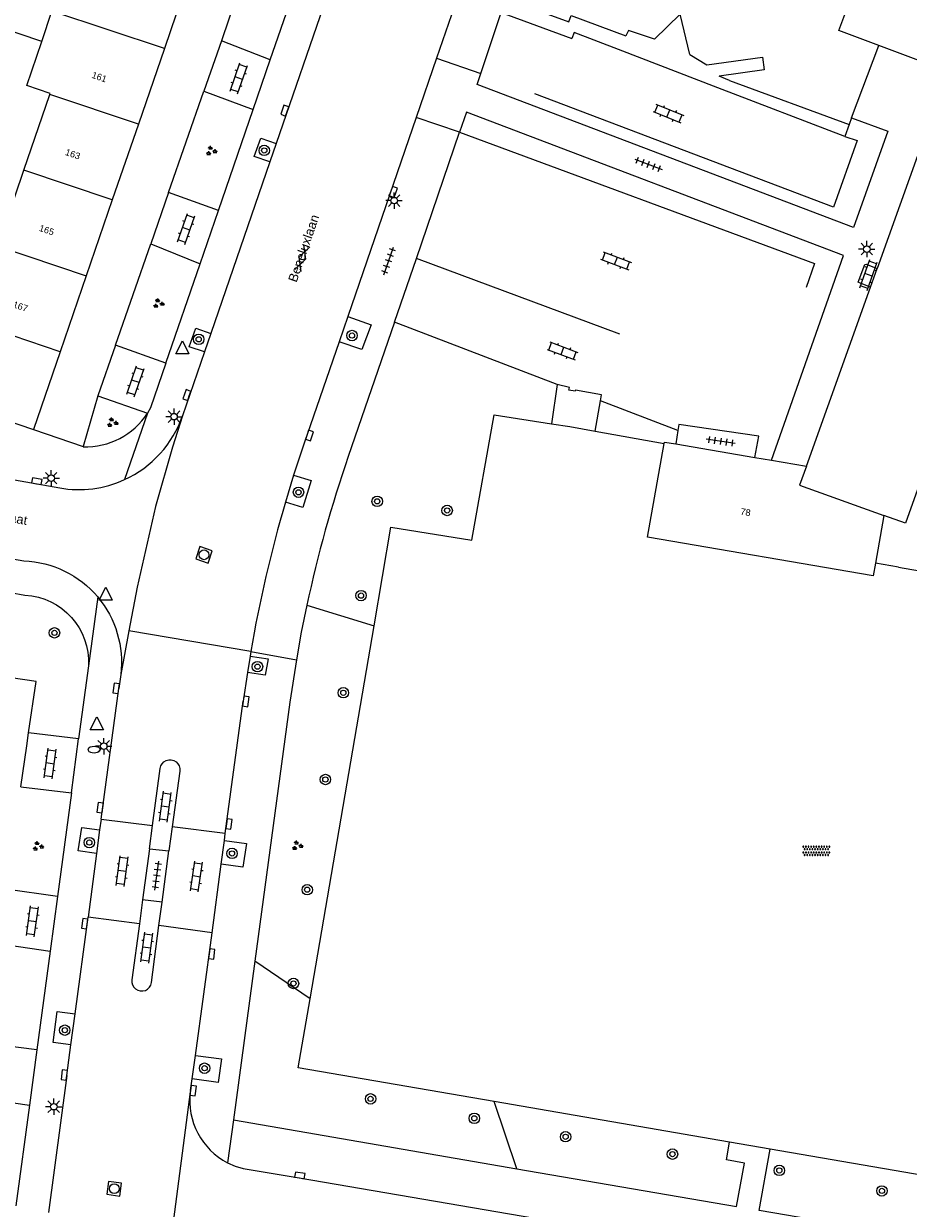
# Model space of a CAD drawing. Extents: x 131101 to 132041, y 397511 to 398853.
# Tile 10 of 80: x 131465 to 131533, y 397861 to 397952. Entities that reach past the tile are written whole.
import ezdxf
from ezdxf.enums import TextEntityAlignment as Align

# ---------------------------------------------------------------- set-up
doc = ezdxf.new("R2010")
doc.units = 0
doc.linetypes.add('DGN Style 2', pattern=[51.514866, 30.90892, -20.605946])
doc.layers.add('_vervallen situatie', color=250, linetype='Continuous', lineweight=9, plot=False)
for name, color, linetype, lineweight in [('gg-afsc-hekwerk', 250, 'Continuous', 9), ('gg-afsc-muur', 250, 'Continuous', 9), ('gg-bbg-hoofdgebouw', 10, 'Continuous', 25), ('gg-bbg-luifel en loopbrug', 10, 'DGN Style 2', 25), ('gg-bbg-tussenscheiding', 10, 'Continuous', 25), ('gg-knt-verharding', 250, 'Continuous', 9), ('gg-knt-verharding nz', 250, 'DGN Style 2', 9), ('gt-grn-groengrens', 250, 'Continuous', 9), ('gt-grn-weggrens', 250, 'Continuous', 9), ('gt-symb-boom', 250, 'Continuous', 9), ('gt-symb-brandkraan', 250, 'Continuous', 9), ('gt-symb-gesloten verharding', 250, 'Continuous', 9), ('gt-symb-groenvak', 250, 'Continuous', 9), ('gt-symb-klinker verharding', 250, 'Continuous', 9), ('gt-symb-kolk', 250, 'Continuous', 9), ('gt-symb-lichtmast', 250, 'Continuous', 9), ('gt-symb-overige verharding', 250, 'Continuous', 9), ('gt-symb-rioolschacht', 250, 'Continuous', 9), ('gt-symb-tegel verharding', 250, 'Continuous', 9), ('gt-symb-waterafsluiter', 250, 'Continuous', 9), ('X-AL-huisnummers', 2, 'Continuous', 25), ('X-AL-straatnaam', 3, 'Continuous', 35)]:
    doc.layers.add(name, color=color, linetype=linetype, lineweight=lineweight)
doc.styles.add('CS Annotative', font='arial.ttf')

# ---------------------------------------------------------------- blocks, each defined once
blk = doc.blocks.new('gt0-LMAST')
at = {"layer": 'gt-symb-lichtmast'}
for p, q in [((-0.182, 0.173), (-0.447, 0.438)), ((-0.005, 0.246), (-0.005, 0.621)), ((0.172, 0.173), (0.437, 0.438)), ((-0.255, -0.004), (-0.63, -0.004)), ((-0.182, -0.181), (-0.447, -0.446)), ((-0.005, -0.254), (-0.005, -0.629)), ((0.437, -0.446), (0.172, -0.181)), ((0.245, -0.004), (0.62, -0.004))]:
    blk.add_line(p, q, dxfattribs=at)
blk.add_circle((-0.005, -0.004), 0.25, dxfattribs=at)
blk = doc.blocks.new('gt0-KL1')
at = {"layer": 'gt-symb-klinker verharding'}
for p, q in [((-1.15, 0.3), (1.15, 0.3)), ((-1, -0.3), (-1, 0.3)), ((-0.5, 0.3), (-0.5, 0.45)), ((0, -0.3), (0, 0.3)), ((0.5, 0.3), (0.5, 0.45)), ((1, -0.3), (1, 0.3)), ((-1.15, -0.3), (1.15, -0.3)), ((-0.5, -0.45), (-0.5, -0.3)), ((0.5, -0.45), (0.5, -0.3))]:
    blk.add_line(p, q, dxfattribs=at)
blk = doc.blocks.new('gt0-TEG1')
at = {"layer": 'gt-symb-tegel verharding'}
for p, q in [((-1.125, 0), (1.125, 0)), ((-0.9, -0.25), (-0.9, 0.25)), ((-0.45, -0.25), (-0.45, 0.25)), ((0, -0.25), (0, 0.25)), ((0.45, -0.25), (0.45, 0.25)), ((0.9, -0.25), (0.9, 0.25))]:
    blk.add_line(p, q, dxfattribs=at)
blk = doc.blocks.new('gt0-GESVH1')
at = {"layer": 'gt-symb-gesloten verharding'}
for p, q in [((-0.992, -0.261), (0.008, 0.239)), ((0.008, -0.261), (-0.992, 0.239)), ((0.008, 0.239), (1.008, -0.261)), ((1.008, 0.239), (0.008, -0.261))]:
    blk.add_line(p, q, dxfattribs=at)
blk = doc.blocks.new('gt0-BOOM')
at = {"layer": 'gt-symb-boom'}
for radius in [0.4, 0.2]:
    blk.add_circle((0, 0), radius, dxfattribs=at)
blk = doc.blocks.new('gt0-OVH')
at = {"layer": 'gt-symb-overige verharding', "flags": 128}
for points in [[(-0.972, 0.298), (-0.967, 0.308), (-0.965, 0.319), (-0.966, 0.33), (-0.971, 0.34), (-0.978, 0.348), (-0.988, 0.353), (-0.999, 0.355), (-1.01, 0.354), (-1.02, 0.349), (-1.028, 0.342), (-1.033, 0.332), (-1.035, 0.321), (-1.034, 0.31), (-1.029, 0.3), (-1.022, 0.292), (-1.012, 0.287), (-1.001, 0.285), (-0.99, 0.286), (-0.98, 0.291), (-0.972, 0.298)], [(-0.872, 0.106), (-0.867, 0.116), (-0.865, 0.126), (-0.866, 0.137), (-0.871, 0.147), (-0.878, 0.156), (-0.888, 0.161), (-0.899, 0.163), (-0.91, 0.162), (-0.92, 0.157), (-0.928, 0.15), (-0.933, 0.14), (-0.935, 0.129), (-0.934, 0.118), (-0.929, 0.108), (-0.922, 0.1), (-0.912, 0.095), (-0.901, 0.092), (-0.89, 0.094), (-0.88, 0.098), (-0.872, 0.106)], [(-0.772, 0.298), (-0.767, 0.308), (-0.765, 0.319), (-0.766, 0.33), (-0.771, 0.34), (-0.778, 0.348), (-0.788, 0.353), (-0.799, 0.355), (-0.81, 0.354), (-0.82, 0.349), (-0.828, 0.342), (-0.833, 0.332), (-0.835, 0.321), (-0.834, 0.31), (-0.829, 0.3), (-0.822, 0.292), (-0.812, 0.287), (-0.801, 0.285), (-0.79, 0.286), (-0.78, 0.291), (-0.772, 0.298)], [(-0.672, 0.106), (-0.667, 0.116), (-0.665, 0.126), (-0.666, 0.137), (-0.671, 0.147), (-0.678, 0.156), (-0.688, 0.161), (-0.699, 0.163), (-0.71, 0.162), (-0.72, 0.157), (-0.728, 0.15), (-0.733, 0.14), (-0.735, 0.129), (-0.734, 0.118), (-0.729, 0.108), (-0.722, 0.1), (-0.712, 0.095), (-0.701, 0.092), (-0.69, 0.094), (-0.68, 0.098), (-0.672, 0.106)], [(-0.572, 0.298), (-0.567, 0.308), (-0.565, 0.319), (-0.566, 0.33), (-0.571, 0.34), (-0.578, 0.348), (-0.588, 0.353), (-0.599, 0.355), (-0.61, 0.354), (-0.62, 0.349), (-0.628, 0.342), (-0.633, 0.332), (-0.635, 0.321), (-0.634, 0.31), (-0.629, 0.3), (-0.622, 0.292), (-0.612, 0.287), (-0.601, 0.285), (-0.59, 0.286), (-0.58, 0.291), (-0.572, 0.298)], [(-0.472, 0.106), (-0.467, 0.116), (-0.465, 0.126), (-0.466, 0.137), (-0.471, 0.147), (-0.478, 0.156), (-0.488, 0.161), (-0.499, 0.163), (-0.51, 0.162), (-0.52, 0.157), (-0.528, 0.15), (-0.533, 0.14), (-0.535, 0.129), (-0.534, 0.118), (-0.529, 0.108), (-0.522, 0.1), (-0.512, 0.095), (-0.501, 0.092), (-0.49, 0.094), (-0.48, 0.098), (-0.472, 0.106)], [(-0.372, 0.298), (-0.367, 0.308), (-0.365, 0.319), (-0.366, 0.33), (-0.371, 0.34), (-0.378, 0.348), (-0.388, 0.353), (-0.399, 0.355), (-0.41, 0.354), (-0.42, 0.349), (-0.428, 0.342), (-0.433, 0.332), (-0.435, 0.321), (-0.434, 0.31), (-0.429, 0.3), (-0.422, 0.292), (-0.412, 0.287), (-0.401, 0.285), (-0.39, 0.286), (-0.38, 0.291), (-0.372, 0.298)], [(-0.272, 0.106), (-0.267, 0.116), (-0.265, 0.126), (-0.266, 0.137), (-0.271, 0.147), (-0.278, 0.156), (-0.288, 0.161), (-0.299, 0.163), (-0.31, 0.162), (-0.32, 0.157), (-0.328, 0.15), (-0.333, 0.14), (-0.335, 0.129), (-0.334, 0.118), (-0.329, 0.108), (-0.322, 0.1), (-0.312, 0.095), (-0.301, 0.092), (-0.29, 0.094), (-0.28, 0.098), (-0.272, 0.106)], [(-0.172, 0.298), (-0.167, 0.308), (-0.165, 0.319), (-0.166, 0.33), (-0.171, 0.34), (-0.178, 0.348), (-0.188, 0.353), (-0.199, 0.355), (-0.21, 0.354), (-0.22, 0.349), (-0.228, 0.342), (-0.233, 0.332), (-0.235, 0.321), (-0.234, 0.31), (-0.229, 0.3), (-0.222, 0.292), (-0.212, 0.287), (-0.201, 0.285), (-0.19, 0.286), (-0.18, 0.291), (-0.172, 0.298)], [(-0.072, 0.106), (-0.067, 0.116), (-0.065, 0.126), (-0.066, 0.137), (-0.071, 0.147), (-0.078, 0.156), (-0.088, 0.161), (-0.099, 0.163), (-0.11, 0.162), (-0.12, 0.157), (-0.128, 0.15), (-0.133, 0.14), (-0.135, 0.129), (-0.134, 0.118), (-0.129, 0.108), (-0.122, 0.1), (-0.112, 0.095), (-0.101, 0.092), (-0.09, 0.094), (-0.08, 0.098), (-0.072, 0.106)], [(0.028, 0.298), (0.033, 0.308), (0.035, 0.319), (0.034, 0.33), (0.029, 0.34), (0.022, 0.348), (0.012, 0.353), (0.001, 0.355), (-0.01, 0.354), (-0.02, 0.349), (-0.028, 0.342), (-0.033, 0.332), (-0.035, 0.321), (-0.034, 0.31), (-0.029, 0.3), (-0.022, 0.292), (-0.012, 0.287), (-0.001, 0.285), (0.01, 0.286), (0.02, 0.291), (0.028, 0.298)], [(0.128, 0.106), (0.133, 0.116), (0.135, 0.126), (0.134, 0.137), (0.129, 0.147), (0.122, 0.156), (0.112, 0.161), (0.101, 0.163), (0.09, 0.162), (0.08, 0.157), (0.072, 0.15), (0.067, 0.14), (0.065, 0.129), (0.066, 0.118), (0.071, 0.108), (0.078, 0.1), (0.088, 0.095), (0.099, 0.092), (0.11, 0.094), (0.12, 0.098), (0.128, 0.106)], [(0.228, 0.298), (0.233, 0.308), (0.235, 0.319), (0.234, 0.33), (0.229, 0.34), (0.222, 0.348), (0.212, 0.353), (0.201, 0.355), (0.19, 0.354), (0.18, 0.349), (0.172, 0.342), (0.167, 0.332), (0.165, 0.321), (0.166, 0.31), (0.171, 0.3), (0.178, 0.292), (0.188, 0.287), (0.199, 0.285), (0.21, 0.286), (0.22, 0.291), (0.228, 0.298)], [(0.328, 0.106), (0.333, 0.116), (0.335, 0.126), (0.334, 0.137), (0.329, 0.147), (0.322, 0.156), (0.312, 0.161), (0.301, 0.163), (0.29, 0.162), (0.28, 0.157), (0.272, 0.15), (0.267, 0.14), (0.265, 0.129), (0.266, 0.118), (0.271, 0.108), (0.278, 0.1), (0.288, 0.095), (0.299, 0.092), (0.31, 0.094), (0.32, 0.098), (0.328, 0.106)], [(0.428, 0.298), (0.433, 0.308), (0.435, 0.319), (0.434, 0.33), (0.429, 0.34), (0.422, 0.348), (0.412, 0.353), (0.401, 0.355), (0.39, 0.354), (0.38, 0.349), (0.372, 0.342), (0.367, 0.332), (0.365, 0.321), (0.366, 0.31), (0.371, 0.3), (0.378, 0.292), (0.388, 0.287), (0.399, 0.285), (0.41, 0.286), (0.42, 0.291), (0.428, 0.298)], [(0.528, 0.106), (0.533, 0.116), (0.535, 0.126), (0.534, 0.137), (0.529, 0.147), (0.522, 0.156), (0.512, 0.161), (0.501, 0.163), (0.49, 0.162), (0.48, 0.157), (0.472, 0.15), (0.467, 0.14), (0.465, 0.129), (0.466, 0.118), (0.471, 0.108), (0.478, 0.1), (0.488, 0.095), (0.499, 0.092), (0.51, 0.094), (0.52, 0.098), (0.528, 0.106)], [(0.628, 0.298), (0.633, 0.308), (0.635, 0.319), (0.634, 0.33), (0.629, 0.34), (0.622, 0.348), (0.612, 0.353), (0.601, 0.355), (0.59, 0.354), (0.58, 0.349), (0.572, 0.342), (0.567, 0.332), (0.565, 0.321), (0.566, 0.31), (0.571, 0.3), (0.578, 0.292), (0.588, 0.287), (0.599, 0.285), (0.61, 0.286), (0.62, 0.291), (0.628, 0.298)], [(0.728, 0.106), (0.733, 0.116), (0.735, 0.126), (0.734, 0.137), (0.729, 0.147), (0.722, 0.156), (0.712, 0.161), (0.701, 0.163), (0.69, 0.162), (0.68, 0.157), (0.672, 0.15), (0.667, 0.14), (0.665, 0.129), (0.666, 0.118), (0.671, 0.108), (0.678, 0.1), (0.688, 0.095), (0.699, 0.092), (0.71, 0.094), (0.72, 0.098), (0.728, 0.106)], [(0.828, 0.298), (0.833, 0.308), (0.835, 0.319), (0.834, 0.33), (0.829, 0.34), (0.822, 0.348), (0.812, 0.353), (0.801, 0.355), (0.79, 0.354), (0.78, 0.349), (0.772, 0.342), (0.767, 0.332), (0.765, 0.321), (0.766, 0.31), (0.771, 0.3), (0.778, 0.292), (0.788, 0.287), (0.799, 0.285), (0.81, 0.286), (0.82, 0.291), (0.828, 0.298)], [(0.928, 0.106), (0.933, 0.116), (0.935, 0.126), (0.934, 0.137), (0.929, 0.147), (0.922, 0.156), (0.912, 0.161), (0.901, 0.163), (0.89, 0.162), (0.88, 0.157), (0.872, 0.15), (0.867, 0.14), (0.865, 0.129), (0.866, 0.118), (0.871, 0.108), (0.878, 0.1), (0.888, 0.095), (0.899, 0.092), (0.91, 0.094), (0.92, 0.098), (0.928, 0.106)], [(1.028, 0.298), (1.033, 0.308), (1.035, 0.319), (1.034, 0.33), (1.029, 0.34), (1.022, 0.348), (1.012, 0.353), (1.001, 0.355), (0.99, 0.354), (0.98, 0.349), (0.972, 0.342), (0.967, 0.332), (0.965, 0.321), (0.966, 0.31), (0.971, 0.3), (0.978, 0.292), (0.988, 0.287), (0.999, 0.285), (1.01, 0.286), (1.02, 0.291), (1.028, 0.298)], [(-0.972, -0.142), (-0.967, -0.132), (-0.965, -0.121), (-0.966, -0.11), (-0.971, -0.1), (-0.978, -0.092), (-0.988, -0.087), (-0.999, -0.085), (-1.01, -0.086), (-1.02, -0.091), (-1.028, -0.098), (-1.033, -0.108), (-1.035, -0.119), (-1.034, -0.13), (-1.029, -0.14), (-1.022, -0.148), (-1.012, -0.153), (-1.001, -0.155), (-0.99, -0.154), (-0.98, -0.149), (-0.972, -0.142)], [(-0.872, -0.334), (-0.867, -0.324), (-0.865, -0.314), (-0.866, -0.303), (-0.871, -0.293), (-0.878, -0.284), (-0.888, -0.279), (-0.899, -0.277), (-0.91, -0.278), (-0.92, -0.283), (-0.928, -0.29), (-0.933, -0.3), (-0.935, -0.311), (-0.934, -0.322), (-0.929, -0.332), (-0.922, -0.34), (-0.912, -0.345), (-0.901, -0.348), (-0.89, -0.346), (-0.88, -0.342), (-0.872, -0.334)], [(-0.772, -0.142), (-0.767, -0.132), (-0.765, -0.121), (-0.766, -0.11), (-0.771, -0.1), (-0.778, -0.092), (-0.788, -0.087), (-0.799, -0.085), (-0.81, -0.086), (-0.82, -0.091), (-0.828, -0.098), (-0.833, -0.108), (-0.835, -0.119), (-0.834, -0.13), (-0.829, -0.14), (-0.822, -0.148), (-0.812, -0.153), (-0.801, -0.155), (-0.79, -0.154), (-0.78, -0.149), (-0.772, -0.142)], [(-0.672, -0.334), (-0.667, -0.324), (-0.665, -0.314), (-0.666, -0.303), (-0.671, -0.293), (-0.678, -0.284), (-0.688, -0.279), (-0.699, -0.277), (-0.71, -0.278), (-0.72, -0.283), (-0.728, -0.29), (-0.733, -0.3), (-0.735, -0.311), (-0.734, -0.322), (-0.729, -0.332), (-0.722, -0.34), (-0.712, -0.345), (-0.701, -0.348), (-0.69, -0.346), (-0.68, -0.342), (-0.672, -0.334)], [(-0.572, -0.142), (-0.567, -0.132), (-0.565, -0.121), (-0.566, -0.11), (-0.571, -0.1), (-0.578, -0.092), (-0.588, -0.087), (-0.599, -0.085), (-0.61, -0.086), (-0.62, -0.091), (-0.628, -0.098), (-0.633, -0.108), (-0.635, -0.119), (-0.634, -0.13), (-0.629, -0.14), (-0.622, -0.148), (-0.612, -0.153), (-0.601, -0.155), (-0.59, -0.154), (-0.58, -0.149), (-0.572, -0.142)], [(-0.472, -0.334), (-0.467, -0.324), (-0.465, -0.314), (-0.466, -0.303), (-0.471, -0.293), (-0.478, -0.284), (-0.488, -0.279), (-0.499, -0.277), (-0.51, -0.278), (-0.52, -0.283), (-0.528, -0.29), (-0.533, -0.3), (-0.535, -0.311), (-0.534, -0.322), (-0.529, -0.332), (-0.522, -0.34), (-0.512, -0.345), (-0.501, -0.348), (-0.49, -0.346), (-0.48, -0.342), (-0.472, -0.334)], [(-0.372, -0.142), (-0.367, -0.132), (-0.365, -0.121), (-0.366, -0.11), (-0.371, -0.1), (-0.378, -0.092), (-0.388, -0.087), (-0.399, -0.085), (-0.41, -0.086), (-0.42, -0.091), (-0.428, -0.098), (-0.433, -0.108), (-0.435, -0.119), (-0.434, -0.13), (-0.429, -0.14), (-0.422, -0.148), (-0.412, -0.153), (-0.401, -0.155), (-0.39, -0.154), (-0.38, -0.149), (-0.372, -0.142)], [(-0.272, -0.334), (-0.267, -0.324), (-0.265, -0.314), (-0.266, -0.303), (-0.271, -0.293), (-0.278, -0.284), (-0.288, -0.279), (-0.299, -0.277), (-0.31, -0.278), (-0.32, -0.283), (-0.328, -0.29), (-0.333, -0.3), (-0.335, -0.311), (-0.334, -0.322), (-0.329, -0.332), (-0.322, -0.34), (-0.312, -0.345), (-0.301, -0.348), (-0.29, -0.346), (-0.28, -0.342), (-0.272, -0.334)], [(-0.172, -0.142), (-0.167, -0.132), (-0.165, -0.121), (-0.166, -0.11), (-0.171, -0.1), (-0.178, -0.092), (-0.188, -0.087), (-0.199, -0.085), (-0.21, -0.086), (-0.22, -0.091), (-0.228, -0.098), (-0.233, -0.108), (-0.235, -0.119), (-0.234, -0.13), (-0.229, -0.14), (-0.222, -0.148), (-0.212, -0.153), (-0.201, -0.155), (-0.19, -0.154), (-0.18, -0.149), (-0.172, -0.142)], [(-0.072, -0.334), (-0.067, -0.324), (-0.065, -0.314), (-0.066, -0.303), (-0.071, -0.293), (-0.078, -0.284), (-0.088, -0.279), (-0.099, -0.277), (-0.11, -0.278), (-0.12, -0.283), (-0.128, -0.29), (-0.133, -0.3), (-0.135, -0.311), (-0.134, -0.322), (-0.129, -0.332), (-0.122, -0.34), (-0.112, -0.345), (-0.101, -0.348), (-0.09, -0.346), (-0.08, -0.342), (-0.072, -0.334)], [(0.028, -0.142), (0.033, -0.132), (0.035, -0.121), (0.034, -0.11), (0.029, -0.1), (0.022, -0.092), (0.012, -0.087), (0.001, -0.085), (-0.01, -0.086), (-0.02, -0.091), (-0.028, -0.098), (-0.033, -0.108), (-0.035, -0.119), (-0.034, -0.13), (-0.029, -0.14), (-0.022, -0.148), (-0.012, -0.153), (-0.001, -0.155), (0.01, -0.154), (0.02, -0.149), (0.028, -0.142)], [(0.128, -0.334), (0.133, -0.324), (0.135, -0.314), (0.134, -0.303), (0.129, -0.293), (0.122, -0.284), (0.112, -0.279), (0.101, -0.277), (0.09, -0.278), (0.08, -0.283), (0.072, -0.29), (0.067, -0.3), (0.065, -0.311), (0.066, -0.322), (0.071, -0.332), (0.078, -0.34), (0.088, -0.345), (0.099, -0.348), (0.11, -0.346), (0.12, -0.342), (0.128, -0.334)], [(0.228, -0.142), (0.233, -0.132), (0.235, -0.121), (0.234, -0.11), (0.229, -0.1), (0.222, -0.092), (0.212, -0.087), (0.201, -0.085), (0.19, -0.086), (0.18, -0.091), (0.172, -0.098), (0.167, -0.108), (0.165, -0.119), (0.166, -0.13), (0.171, -0.14), (0.178, -0.148), (0.188, -0.153), (0.199, -0.155), (0.21, -0.154), (0.22, -0.149), (0.228, -0.142)], [(0.328, -0.334), (0.333, -0.324), (0.335, -0.314), (0.334, -0.303), (0.329, -0.293), (0.322, -0.284), (0.312, -0.279), (0.301, -0.277), (0.29, -0.278), (0.28, -0.283), (0.272, -0.29), (0.267, -0.3), (0.265, -0.311), (0.266, -0.322), (0.271, -0.332), (0.278, -0.34), (0.288, -0.345), (0.299, -0.348), (0.31, -0.346), (0.32, -0.342), (0.328, -0.334)], [(0.428, -0.142), (0.433, -0.132), (0.435, -0.121), (0.434, -0.11), (0.429, -0.1), (0.422, -0.092), (0.412, -0.087), (0.401, -0.085), (0.39, -0.086), (0.38, -0.091), (0.372, -0.098), (0.367, -0.108), (0.365, -0.119), (0.366, -0.13), (0.371, -0.14), (0.378, -0.148), (0.388, -0.153), (0.399, -0.155), (0.41, -0.154), (0.42, -0.149), (0.428, -0.142)], [(0.528, -0.334), (0.533, -0.324), (0.535, -0.314), (0.534, -0.303), (0.529, -0.293), (0.522, -0.284), (0.512, -0.279), (0.501, -0.277), (0.49, -0.278), (0.48, -0.283), (0.472, -0.29), (0.467, -0.3), (0.465, -0.311), (0.466, -0.322), (0.471, -0.332), (0.478, -0.34), (0.488, -0.345), (0.499, -0.348), (0.51, -0.346), (0.52, -0.342), (0.528, -0.334)], [(0.628, -0.142), (0.633, -0.132), (0.635, -0.121), (0.634, -0.11), (0.629, -0.1), (0.622, -0.092), (0.612, -0.087), (0.601, -0.085), (0.59, -0.086), (0.58, -0.091), (0.572, -0.098), (0.567, -0.108), (0.565, -0.119), (0.566, -0.13), (0.571, -0.14), (0.578, -0.148), (0.588, -0.153), (0.599, -0.155), (0.61, -0.154), (0.62, -0.149), (0.628, -0.142)], [(0.728, -0.334), (0.733, -0.324), (0.735, -0.314), (0.734, -0.303), (0.729, -0.293), (0.722, -0.284), (0.712, -0.279), (0.701, -0.277), (0.69, -0.278), (0.68, -0.283), (0.672, -0.29), (0.667, -0.3), (0.665, -0.311), (0.666, -0.322), (0.671, -0.332), (0.678, -0.34), (0.688, -0.345), (0.699, -0.348), (0.71, -0.346), (0.72, -0.342), (0.728, -0.334)], [(0.828, -0.142), (0.833, -0.132), (0.835, -0.121), (0.834, -0.11), (0.829, -0.1), (0.822, -0.092), (0.812, -0.087), (0.801, -0.085), (0.79, -0.086), (0.78, -0.091), (0.772, -0.098), (0.767, -0.108), (0.765, -0.119), (0.766, -0.13), (0.771, -0.14), (0.778, -0.148), (0.788, -0.153), (0.799, -0.155), (0.81, -0.154), (0.82, -0.149), (0.828, -0.142)], [(0.928, -0.334), (0.933, -0.324), (0.935, -0.314), (0.934, -0.303), (0.929, -0.293), (0.922, -0.284), (0.912, -0.279), (0.901, -0.277), (0.89, -0.278), (0.88, -0.283), (0.872, -0.29), (0.867, -0.3), (0.865, -0.311), (0.866, -0.322), (0.871, -0.332), (0.878, -0.34), (0.888, -0.345), (0.899, -0.348), (0.91, -0.346), (0.92, -0.342), (0.928, -0.334)], [(1.028, -0.142), (1.033, -0.132), (1.035, -0.121), (1.034, -0.11), (1.029, -0.1), (1.022, -0.092), (1.012, -0.087), (1.001, -0.085), (0.99, -0.086), (0.98, -0.091), (0.972, -0.098), (0.967, -0.108), (0.965, -0.119), (0.966, -0.13), (0.971, -0.14), (0.978, -0.148), (0.988, -0.153), (0.999, -0.155), (1.01, -0.154), (1.02, -0.149), (1.028, -0.142)]]:
    blk.add_lwpolyline(points, close=True, dxfattribs=at)
blk = doc.blocks.new('gt0-RS')
at = {"layer": 'gt-symb-rioolschacht', "flags": 128}
blk.add_lwpolyline([(-0.5, -0.5), (0.5, -0.5), (0.5, 0.5), (-0.5, 0.5), (-0.5, -0.5)], close=True, dxfattribs=at)
at = {"layer": 'gt-symb-rioolschacht'}
blk.add_circle((0, 0), 0.375, dxfattribs=at)
blk = doc.blocks.new('gt0-KOLK')
at = {"layer": 'gt-symb-kolk', "flags": 128}
blk.add_lwpolyline([(0, 0), (0.375, 0), (0.375, 0.4), (-0.375, 0.4), (-0.375, 0), (0, 0)], dxfattribs=at)
blk = doc.blocks.new('gt0-GRVAK')
at = {"layer": 'gt-symb-groenvak'}
for p, q in [((-0.11, 0.189), (-0.228, 0.24)), ((-0.182, 0.153), (0.088, 0.153)), ((-0.091, 0.211), (-0.156, 0.322)), ((-0.047, 0.214), (-0.047, 0.393)), ((-0.004, 0.211), (0.061, 0.322)), ((0.015, 0.189), (0.133, 0.24)), ((0.262, -0.052), (0.197, 0.059)), ((0.305, -0.049), (0.305, 0.13)), ((0.349, -0.052), (0.414, 0.059)), ((-0.245, -0.228), (-0.363, -0.177)), ((-0.318, -0.264), (-0.047, -0.264)), ((-0.226, -0.206), (-0.291, -0.095)), ((-0.183, -0.203), (-0.183, -0.024)), ((-0.139, -0.206), (-0.074, -0.095)), ((-0.12, -0.228), (-0.002, -0.177)), ((0.243, -0.074), (0.125, -0.023)), ((0.17, -0.11), (0.441, -0.11)), ((0.368, -0.074), (0.486, -0.023))]:
    blk.add_line(p, q, dxfattribs=at)
blk = doc.blocks.new('gt0-BR')
at = {"layer": 'gt-symb-brandkraan', "extrusion": (0, 0, -1)}
for centre, radius, start, end in [((0.244, 0), 0.206, 287.56693, 72.43306), ((-0.599, -2.664), 3, 72.43306, 73.10795), ((0, -0.691), 0.938, 73.10795, 106.89201), ((0.599, -2.664), 3, 106.89201, 107.56691), ((-0.244, 0), 0.206, 107.56691, 252.43305), ((-0.599, 2.664), 3, 286.89203, 287.56693), ((0.599, 2.664), 3, 252.43305, 253.10794)]:
    blk.add_arc(centre, radius, start, end, dxfattribs=at)
at = {"layer": 'gt-symb-brandkraan'}
blk.add_arc((0, 0.691), 0.938, 253.10797, 286.89206, dxfattribs=at)
blk = doc.blocks.new('_vervallen situatie')
at = {"layer": 'gg-knt-verharding'}
for p, q in [((131499.699, 397957.975), (131496.757, 397949.429)), ((131484.016, 397949.298), (131486.642, 397956.926)), ((131488.697, 397955.171), (131484.479, 397942.909)), ((131484.016, 397949.298), (131480.276, 397950.762)), ((131482.71, 397945.505), (131484.016, 397949.298)), ((131496.757, 397949.429), (131495.2, 397944.905)), ((131478.933, 397946.899), (131482.71, 397945.505)), ((131480.046, 397937.764), (131482.71, 397945.505)), ((131495.2, 397944.905), (131489.951, 397929.655)), ((131484.479, 397942.909), (131483.991, 397941.492)), ((131483.991, 397941.492), (131479.476, 397928.367)), ((131480.046, 397937.764), (131476.236, 397939.143)), ((131478.647, 397933.7), (131480.046, 397937.764)), ((131474.876, 397935.229), (131478.647, 397933.7)), ((131476.024, 397926.081), (131478.647, 397933.7)), ((131489.951, 397929.655), (131489.286, 397927.723)), ((131493.529, 397929.216), (131489.99, 397918.94)), ((131479.476, 397928.367), (131478.987, 397926.946)), ((131476.024, 397926.081), (131472.179, 397927.472)), ((131478.987, 397926.946), (131477.309, 397922.068)), ((131470.826, 397923.582), (131474.614, 397922.266)), ((131443.716, 397920.882), (131467.9, 397916.54)), ((131426.908, 397917.82), (131465.15, 397910.96)), ((131485.808, 397917.522), (131485.176, 397915.449)), ((131473.203, 397905.604), (131472.57, 397902.262)), ((131482.478, 397903.668), (131482.284, 397902.405)), ((131482.532, 397904.016), (131482.478, 397903.668)), ((131470.102, 397902.923), (131469.35, 397897.33)), ((131472.57, 397902.262), (131472.419, 397901.18)), ((131482.284, 397902.405), (131481.949, 397900.225)), ((131471.068, 397891.197), (131472.419, 397901.18)), ((131480.575, 397890.082), (131481.949, 397900.225)), ((131469.35, 397897.33), (131465.522, 397897.804)), ((131468.796, 397893.207), (131469.35, 397897.33)), ((131475.014, 397890.707), (131475.589, 397895.07)), ((131477.1, 397894.87), (131476.507, 397890.604)), ((131464.917, 397893.653), (131468.796, 397893.207)), ((131468.796, 397893.207), (131467.728, 397885.265)), ((131471.068, 397891.197), (131470.958, 397890.367)), ((131471.068, 397891.197), (131475.014, 397890.707)), ((131470.958, 397890.367), (131470.72, 397888.568)), ((131474.78, 397888.93), (131475.014, 397890.707)), ((131476.507, 397890.604), (131476.25, 397888.76)), ((131480.575, 397890.082), (131476.507, 397890.604)), ((131480.505, 397889.548), (131480.575, 397890.082)), ((131474.78, 397888.93), (131474.25, 397885.01)), ((131474.78, 397888.93), (131476.25, 397888.76)), ((131480.268, 397887.745), (131480.505, 397889.548)), ((131470.72, 397888.568), (131470.073, 397883.68)), ((131475.74, 397884.84), (131476.25, 397888.76)), ((131479.576, 397882.483), (131480.268, 397887.745)), ((131467.728, 397885.265), (131463.777, 397885.825)), ((131467.728, 397885.265), (131467.167, 397881.093)), ((131474.25, 397885.01), (131474, 397883.174)), ((131475.74, 397884.84), (131474.25, 397885.01)), ((131475.5, 397883.043), (131475.74, 397884.84)), ((131469.079, 397876.292), (131470.073, 397883.68)), ((131474, 397883.174), (131470.073, 397883.68)), ((131474, 397883.174), (131473.419, 397878.899)), ((131474.92, 397878.69), (131475.5, 397883.043)), ((131479.576, 397882.483), (131475.5, 397883.043)), ((131478.288, 397873.108), (131479.576, 397882.483)), ((131463.171, 397881.661), (131467.167, 397881.093)), ((131467.167, 397881.093), (131466.152, 397873.544)), ((131482.843, 397880.333), (131481.2, 397868.17)), ((131468.76, 397873.921), (131469.079, 397876.292)), ((131466.152, 397873.544), (131462.112, 397874.053)), ((131466.152, 397873.544), (131465.581, 397869.294)), ((131468.445, 397871.576), (131468.76, 397873.921)), ((131478.041, 397871.315), (131478.288, 397873.108)), ((131468.445, 397871.576), (131467.036, 397861.089)), ((131477.919, 397870.425), (131478.041, 397871.315)), ((131477.899, 397870.309), (131475.78, 397854.34)), ((131477.919, 397870.425), (131477.899, 397870.309)), ((131461.555, 397869.875), (131465.581, 397869.294)), ((131465.581, 397869.294), (131464.546, 397861.592)), ((131481.2, 397868.17), (131486.829, 397867.2))]:
    blk.add_line(p, q, dxfattribs=at)
at = {"layer": 'gg-knt-verharding', "flags": 128}
for points in [[(131483.991, 397941.492), (131482.798, 397941.902), (131483.289, 397943.318), (131484.479, 397942.909)], [(131489.951, 397929.655), (131491.756, 397929.034), (131491.022, 397927.125), (131489.286, 397927.723)], [(131478.987, 397926.946), (131477.82, 397927.348), (131478.331, 397928.761), (131479.476, 397928.367)], [(131489.286, 397927.723), (131486.59, 397919.89), (131485.808, 397917.522)], [(131476.024, 397926.081), (131474.85, 397922.67), (131474.614, 397922.266)], [(131477.309, 397922.068), (131476.533, 397919.67), (131475.241, 397915.111), (131473.836, 397908.946), (131473.203, 397905.604)], [(131485.808, 397917.522), (131487.163, 397917.101), (131486.521, 397915.032), (131485.176, 397915.449)], [(131459.27, 397908.81), (131459.58, 397908.75), (131459.71, 397909.35), (131465.24, 397908.34)], [(131486.818, 397907.562), (131486.397, 397905.496), (131486.016, 397903.388)], [(131482.478, 397903.668), (131483.867, 397903.454), (131483.626, 397902.199), (131482.284, 397902.405)], [(131486.016, 397903.388), (131485.52, 397900.145), (131482.843, 397880.333)], [(131470.72, 397888.568), (131469.31, 397888.755), (131469.591, 397890.548), (131470.958, 397890.367)], [(131480.505, 397889.548), (131482.192, 397889.326), (131481.929, 397887.527), (131480.268, 397887.745)], [(131468.76, 397873.921), (131467.401, 397874.104), (131467.71, 397876.476), (131469.079, 397876.292)], [(131478.288, 397873.108), (131480.277, 397872.835), (131480.041, 397871.04), (131478.041, 397871.315)], [(131480.757, 397864.891), (131481.335, 397864.64), (131481.938, 397864.46), (131486.235, 397863.725)]]:
    blk.add_lwpolyline(points, dxfattribs=at)
at = {"layer": 'gg-knt-verharding'}
for centre, radius, start, end in [((131469.91, 397925.283), 5.589, 267.75466, 327.32312), ((131469.361, 397924.826), 8.413, 294.58257, 340.86073), ((131582.536, 397887.008), 97.9, 160.96387, 167.88093), ((131469.359, 397924.827), 8.414, 260.01483, 294.59611), ((131582.62, 397886.892), 101.543, 163.66614, 170.2912), ((131474.169, 397878.79), 0.758, 171.76391, 352.38224), ((131483.205, 397869.645), 5.348, 172.86928, 242.75409)]:
    blk.add_arc(centre, radius, start, end, dxfattribs=at)
at = {"layer": 'gg-knt-verharding', "extrusion": (0, 0, -1)}
for centre, radius, start, end in [((-131464.862, 397903.201), 7.765, 92.12565, 139.98751), ((-131464.953, 397903.192), 5.156, 93.19263, 182.98858), ((-131464.86, 397903.2), 7.767, 139.99075, 186.93541), ((-131476.345, 397894.973), 0.762, 7.27481, 187.80517)]:
    blk.add_arc(centre, radius, start, end, dxfattribs=at)
at = {"layer": 'gt-grn-groengrens'}
for p, q in [((131486.818, 397907.562), (131491.966, 397905.996)), ((131487.066, 397877.439), (131482.843, 397880.333))]:
    blk.add_line(p, q, dxfattribs=at)
at = {"layer": 'gt-grn-weggrens'}
for p, q in [((131496.757, 397949.429), (131500.149, 397948.261)), ((131498.509, 397943.766), (131495.2, 397944.905)), ((131474.614, 397922.266), (131472.861, 397917.176)), ((131470.809, 397908.193), (131470.102, 397902.923)), ((131482.532, 397904.016), (131473.203, 397905.604)), ((131482.532, 397904.016), (131486.016, 397903.388)), ((131481.2, 397868.17), (131480.757, 397864.891))]:
    blk.add_line(p, q, dxfattribs=at)
at = {"layer": 'gt-symb-boom'}
for p in [(131483.56, 397942.372), (131478.54, 397927.914), (131490.278, 397928.205), (131486.18, 397916.207), (131492.205, 397915.513), (131490.968, 397908.3), (131467.497, 397905.449), (131483.04, 397902.861), (131489.613, 397900.865), (131488.24, 397894.224), (131470.168, 397889.396), (131481.092, 397888.568), (131486.849, 397885.79), (131485.795, 397878.615), (131468.285, 397875.039), (131478.992, 397872.129)]:
    blk.add_blockref('gt0-BOOM', p, dxfattribs=at)
at = {"layer": 'gt-symb-boom', "rotation": 80.55652508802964}
blk.add_blockref('gt0-BOOM', (131497.56, 397914.816), dxfattribs=at)
at = {"layer": 'gt-symb-brandkraan'}
blk.add_blockref('gt0-BR', (131470.532, 397896.519), dxfattribs=at)
at = {"layer": 'gt-symb-groenvak'}
for p in [(131479.49, 397942.332), (131475.45, 397930.655), (131471.922, 397921.536), (131466.225, 397889.113), (131486.075, 397889.159)]:
    blk.add_blockref('gt0-GRVAK', p, dxfattribs=at)
at = {"layer": 'gt-symb-klinker verharding'}
for p, rotation in [((131481.606, 397947.895), 70.96692019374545), ((131477.582, 397936.366), 70.96692019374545), ((131473.698, 397924.702), 70.96692019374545), ((131467.17, 397895.448), 82.2993446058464), ((131475.988, 397892.139), 82.06444963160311), ((131472.679, 397887.215), 82.35613021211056), ((131478.376, 397886.796), 81.54573827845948), ((131465.813, 397883.375), 82.2993446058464), ((131474.567, 397881.359), 82.35613021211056)]:
    blk.add_blockref('gt0-KL1', p, dxfattribs=dict(at, rotation=rotation))
at = {"layer": 'gt-symb-kolk'}
for p, rotation in [((131485.318, 397945.361), 71.03974891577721), ((131493.255, 397939.267), 250.7315850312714), ((131477.822, 397923.58), 70.55043123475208), ((131486.837, 397920.619), 251.2751319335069), ((131466.119, 397916.863), 349.7464019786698), ((131472.419, 397901.18), 82.64762064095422), ((131481.949, 397900.225), 262.1858191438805), ((131471.198, 397892.051), 82.29934460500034), ((131480.662, 397890.84), 262.8749836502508), ((131470.007, 397883.164), 82.18581914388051), ((131479.342, 397880.887), 262.4697466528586), ((131468.445, 397871.576), 82.53402593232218), ((131477.919, 397870.425), 262.5908159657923), ((131486.25, 397863.725), 350.5565250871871)]:
    blk.add_blockref('gt0-KOLK', p, dxfattribs=dict(at, rotation=rotation))
at = {"layer": 'gt-symb-lichtmast'}
for p in [(131493.508, 397938.534), (131476.658, 397921.999), (131467.251, 397917.29), (131471.272, 397896.773), (131467.449, 397869.185)]:
    blk.add_blockref('gt0-LMAST', p, dxfattribs=at)
at = {"layer": 'gt-symb-tegel verharding'}
for p, rotation in [((131493.082, 397933.916), 70.96692019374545), ((131475.332, 397886.866), 82.59081596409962)]:
    blk.add_blockref('gt0-TEG1', p, dxfattribs=dict(at, rotation=rotation))
blk = doc.blocks.new('gt0-WAFSL')
at = {"layer": 'gt-symb-waterafsluiter'}
for p, q in [((-0.5, -0.333), (0, 0.667)), ((0, 0.667), (0.5, -0.333)), ((0.5, -0.333), (-0.5, -0.333))]:
    blk.add_line(p, q, dxfattribs=at)

msp = doc.modelspace()

# ---------------------------------------------------------------- linework, layer by layer
at = {"layer": 'gg-afsc-hekwerk'}
for p, q in [((131501.697, 397952.934), (131507.118, 397950.934)), ((131518.295, 397947.168), (131510.69, 397950.087)), ((131528.53, 397944.868), (131530.606, 397950.399)), ((131527.996, 397943.445), (131518.295, 397947.168)), ((131528.338, 397944.357), (131527.996, 397943.445)), ((131528.53, 397944.868), (131528.338, 397944.357)), ((131505.556, 397921.45), (131506.951, 397921.236)), ((131532.115, 397910.479), (131563.486, 397905.024)), ((131487.066, 397877.439), (131491.966, 397905.996)), ((131519.174, 397866.471), (131501.149, 397869.576)), ((131522.294, 397865.933), (131519.174, 397866.471)), ((131537.04, 397863.392), (131522.294, 397865.933))]:
    msp.add_line(p, q, dxfattribs=at)
at = {"layer": 'gg-afsc-hekwerk', "flags": 128}
for points in [[(131510.69, 397950.087), (131507.287, 397951.393), (131507.118, 397950.934)], [(131499.455, 397912.532), (131501.165, 397922.123), (131505.556, 397921.45)], [(131491.966, 397905.996), (131493.262, 397913.548), (131499.455, 397912.532)], [(131501.149, 397869.576), (131486.16, 397872.159), (131487.066, 397877.439)]]:
    msp.add_lwpolyline(points, dxfattribs=at)
at = {"layer": 'gg-afsc-muur'}
for p, q in [((131506.951, 397921.236), (131508.906, 397920.89)), ((131508.906, 397920.89), (131514.177, 397919.954))]:
    msp.add_line(p, q, dxfattribs=at)
at = {"layer": 'gg-bbg-hoofdgebouw'}
for p, q in [((131477.911, 397955.989), (131475.914, 397950.183)), ((131466.524, 397950.708), (131467.309, 397953.026)), ((131475.914, 397950.183), (131473.92, 397944.385)), ((131535.961, 397948.396), (131530.606, 397950.399)), ((131465.155, 397940.851), (131467.151, 397946.659)), ((131467.151, 397946.659), (131467.18, 397946.742)), ((131473.92, 397944.385), (131471.923, 397938.579)), ((131463.16, 397935.045), (131465.155, 397940.851)), ((131471.923, 397938.579), (131469.926, 397932.773)), ((131469.926, 397932.773), (131467.929, 397926.966)), ((131529.973, 397931.918), (131530.485, 397933.346)), ((131525.063, 397918.207), (131529.973, 397931.918)), ((131467.929, 397926.966), (131465.88, 397921.01)), ((131515.061, 397919.909), (131521.122, 397918.877)), ((131521.122, 397918.877), (131522.39, 397918.661)), ((131522.39, 397918.661), (131525.063, 397918.207)), ((131530.993, 397914.429), (131530.349, 397910.786))]:
    msp.add_line(p, q, dxfattribs=at)
at = {"layer": 'gg-bbg-hoofdgebouw', "flags": 128}
for points in [[(131530.606, 397950.399), (131527.556, 397951.54), (131528.396, 397953.809)], [(131467.18, 397946.742), (131465.388, 397947.354), (131466.524, 397950.708)], [(131534.747, 397945.38), (131534.294, 397945.552), (131534.202, 397945.267), (131534.69, 397945.088), (131530.485, 397933.346)], [(131544.288, 397931.915), (131543.43, 397926.547), (131537.527, 397927.497), (131532.65, 397913.837), (131530.993, 397914.429)], [(131459.157, 397923.4), (131459.13, 397923.32), (131465.88, 397921.01)], [(131530.349, 397910.786), (131530.178, 397909.816), (131512.898, 397912.774), (131514.177, 397919.954)], [(131514.177, 397919.954), (131514.195, 397920.056), (131515.061, 397919.909)]]:
    msp.add_lwpolyline(points, dxfattribs=at)
at = {"layer": 'gg-bbg-luifel en loopbrug'}
msp.add_line((131466.524, 397950.708), (131461.604, 397952.374), dxfattribs=at)
at = {"layer": 'gg-bbg-tussenscheiding'}
for p, q in [((131475.914, 397950.183), (131467.309, 397953.026)), ((131473.92, 397944.385), (131467.151, 397946.659)), ((131471.923, 397938.579), (131465.155, 397940.851)), ((131463.16, 397935.045), (131469.926, 397932.773)), ((131467.929, 397926.966), (131461.164, 397929.239))]:
    msp.add_line(p, q, dxfattribs=at)
at = {"layer": 'gg-bbg-tussenscheiding', "flags": 128}
msp.add_lwpolyline([(131525.063, 397918.207), (131524.538, 397916.741), (131530.993, 397914.429)], dxfattribs=at)
at = {"layer": 'gg-knt-verharding'}
for p, q in [((131482.799, 397958.128), (131480.276, 397950.762)), ((131500.149, 397948.261), (131501.697, 397952.934)), ((131480.276, 397950.762), (131478.933, 397946.899)), ((131476.236, 397939.143), (131478.933, 397946.899)), ((131495.212, 397934.102), (131498.509, 397943.766)), ((131476.236, 397939.143), (131474.876, 397935.229)), ((131472.179, 397927.472), (131474.876, 397935.229)), ((131493.529, 397929.216), (131495.212, 397934.102)), ((131505.994, 397924.446), (131493.529, 397929.216)), ((131472.179, 397927.472), (131470.826, 397923.582)), ((131505.994, 397924.446), (131505.556, 397921.45)), ((131470.826, 397923.582), (131469.691, 397919.699)), ((131508.906, 397920.89), (131509.291, 397923.204)), ((131515.225, 397920.941), (131509.291, 397923.204)), ((131465.88, 397921.01), (131469.691, 397919.699)), ((131515.225, 397920.941), (131515.061, 397919.909)), ((131532.115, 397910.479), (131530.349, 397910.786)), ((131465.375, 397896.797), (131465.522, 397897.804)), ((131464.917, 397893.653), (131465.375, 397896.797)), ((131486.829, 397867.2), (131502.899, 397864.431))]:
    msp.add_line(p, q, dxfattribs=at)
at = {"layer": 'gg-knt-verharding', "flags": 128}
for points in [[(131528.53, 397944.868), (131531.308, 397943.847), (131528.669, 397936.475), (131499.87, 397947.419), (131500.149, 397948.261)], [(131522.39, 397918.661), (131527.903, 397934.333), (131499.048, 397945.299), (131498.509, 397943.766)], [(131529.973, 397931.918), (131529.124, 397932.229), (131529.035, 397932.281), (131529.53, 397933.646), (131529.635, 397933.659), (131530.485, 397933.346)], [(131509.291, 397923.204), (131509.369, 397923.676), (131507.387, 397924.024), (131507.374, 397923.948), (131506.885, 397924.036), (131506.941, 397924.237), (131505.994, 397924.446)], [(131521.122, 397918.877), (131521.414, 397920.512), (131515.298, 397921.396), (131515.225, 397920.941)], [(131465.522, 397897.804), (131466.094, 397901.735), (131462.06, 397902.31)], [(131502.899, 397864.431), (131519.711, 397861.534), (131520.319, 397864.868), (131518.939, 397865.106), (131519.174, 397866.471)], [(131534.447, 397859.01), (131521.441, 397861.234), (131522.294, 397865.933)], [(131486.235, 397863.725), (131546.907, 397853.345)]]:
    msp.add_lwpolyline(points, dxfattribs=at)
at = {"layer": 'gg-knt-verharding nz', "flags": 128}
for points in [[(131527.996, 397943.445), (131528.964, 397943.143), (131527.14, 397938.026), (131500.149, 397948.261)], [(131498.509, 397943.766), (131525.68, 397933.711), (131522.271, 397924.013), (131495.212, 397934.102)]]:
    msp.add_lwpolyline(points, dxfattribs=at)
at = {"layer": 'gt-grn-groengrens'}
for p, q in [((131519.189, 397947.733), (131518.38, 397948.063)), ((131519.189, 397947.733), (131528.338, 397944.357)), ((131502.899, 397864.431), (131501.149, 397869.576))]:
    msp.add_line(p, q, dxfattribs=at)
at = {"layer": 'gt-grn-groengrens', "flags": 128}
for points in [[(131502.064, 397954.001), (131506.874, 397952.226), (131507.048, 397952.697), (131511.235, 397951.152)], [(131516.145, 397949.707), (131515.407, 397952.794), (131513.444, 397950.884), (131511.435, 397951.543), (131511.235, 397951.152)], [(131516.145, 397949.707), (131517.437, 397948.931), (131521.693, 397949.515), (131521.828, 397948.536), (131518.38, 397948.063)]]:
    msp.add_lwpolyline(points, dxfattribs=at)

# ---------------------------------------------------------------- block references
at = {"layer": '_vervallen situatie'}
msp.add_blockref('_vervallen situatie', (0, 0), dxfattribs=at)
at = {"layer": 'gt-symb-boom'}
for p in [(131491.699, 397869.78), (131499.641, 397868.292), (131506.632, 397866.881), (131514.812, 397865.553), (131522.992, 397864.304), (131530.85, 397862.736)]:
    msp.add_blockref('gt0-BOOM', p, dxfattribs=at)
at = {"layer": 'gt-symb-gesloten verharding', "rotation": 70.96692019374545}
msp.add_blockref('gt0-GESVH1', (131486.462, 397934.126), dxfattribs=at)
at = {"layer": 'gt-symb-klinker verharding'}
for p, rotation in [((131514.503, 397945.199), 338.3369601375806), ((131510.489, 397933.921), 339.7524984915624), ((131529.822, 397932.848), 70.49642676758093), ((131506.395, 397927.032), 339.7524984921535)]:
    msp.add_blockref('gt0-KL1', p, dxfattribs=dict(at, rotation=rotation))
at = {"layer": 'gt-symb-lichtmast'}
msp.add_blockref('gt0-LMAST', (131529.694, 397934.826), dxfattribs=at)
at = {"layer": 'gt-symb-overige verharding'}
msp.add_blockref('gt0-OVH', (131525.828, 397888.761), dxfattribs=at)
at = {"layer": 'gt-symb-rioolschacht'}
for p, rotation in [((131478.949, 397911.422), 71.22088212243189), ((131472.074, 397862.905), 82.18581914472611)]:
    msp.add_blockref('gt0-RS', p, dxfattribs=dict(at, rotation=rotation))
at = {"layer": 'gt-symb-tegel verharding'}
for p, rotation in [((131512.975, 397941.305), 339.2092747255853), ((131518.492, 397920.106), 171.4890658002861)]:
    msp.add_blockref('gt0-TEG1', p, dxfattribs=dict(at, rotation=rotation))
at = {"layer": 'gt-symb-waterafsluiter'}
for p in [(131477.288, 397927.139), (131471.427, 397908.284), (131470.743, 397898.349)]:
    msp.add_blockref('gt0-WAFSL', p, dxfattribs=at)

# ---------------------------------------------------------------- texts
at = {"layer": 'X-AL-huisnummers', "style": 'CS Annotative'}
for s, rotation, p in [('161', 341, (131470.851, 397947.759)), ('163', 341, (131468.819, 397941.85)), ('165', 341, (131466.821, 397936.041)), ('167', 341, (131464.81, 397930.195)), ('78', 350.3, (131520.366, 397914.441))]:
    msp.add_text(s, height=0.5, rotation=rotation, dxfattribs=at).set_placement(p, align=Align.CENTER)
at = {"layer": 'X-AL-straatnaam', "style": 'CS Annotative'}
for s, rotation, p in [('Beneluxlaan', 71, (131486.561, 397934.888)), ('Kastrupstraat', 349.7, (131462.533, 397914.462))]:
    msp.add_text(s, height=0.7, rotation=rotation, dxfattribs=at).set_placement(p, align=Align.MIDDLE)

doc.saveas('drawing.dxf')
